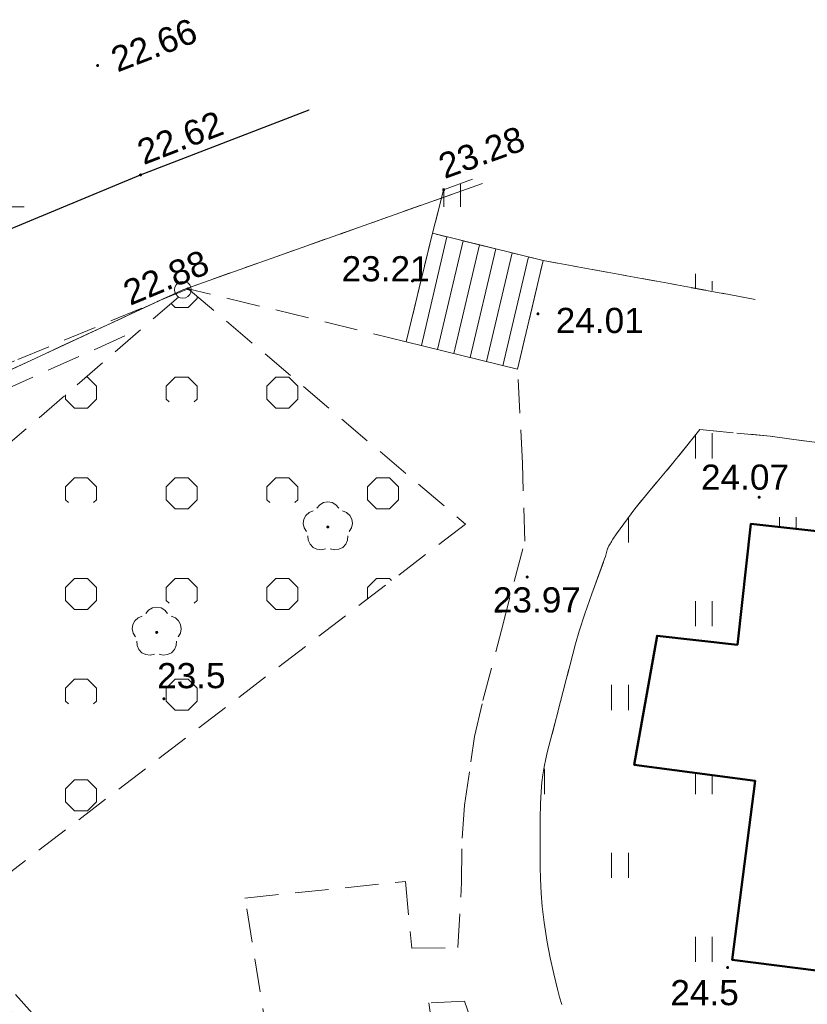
# Model space of a CAD drawing. Extents: x 7395144 to 7395446, y 6007497 to 6007827.
# Tile 45 of 62: x 7395302 to 7395326, y 6007776 to 6007806. Entities that reach past the tile are written whole.
import ezdxf
from ezdxf.enums import TextEntityAlignment as Align

# ---------------------------------------------------------------- set-up
doc = ezdxf.new("R2010")
doc.units = 0
for name, pattern in [('PRZER1-1', [2, 1, -1]), ('PRZER2-1', [3, 2, -1]), ('PRZER3-1', [4, 3, -1])]:
    doc.linetypes.add(name, pattern=pattern)
doc.layers.get('0').update_dxf_attribs({"linetype": 'CONTINUOUS', "lineweight": 13})
for name, color, linetype, lineweight in [('GEPPGD', 7, 'CONTINUOUS', 18), ('GESBZO', 7, 'CONTINUOUS', 50), ('GESDZI', 7, 'CONTINUOUS', 18), ('GSLKRW', 7, 'CONTINUOUS', 25), ('GSLTZI', 7, 'PRZER2-1', 18), ('GSPWPN', 7, 'CONTINUOUS', 13), ('GSPWPN_O', 7, 'CONTINUOUS', 13), ('GSPWPS', 7, 'CONTINUOUS', 13), ('GSPWPS_O', 7, 'CONTINUOUS', 13), ('GSSKOA', 7, 'PRZER3-1', 18), ('GSSKOD', 7, 'PRZER2-1', 18), ('GSSSCK', 7, 'CONTINUOUS', 18), ('GSSUTR', 7, 'PRZER2-1', 18), ('GSSZAD', 7, 'PRZER2-1', 18), ('GSSZSN', 7, 'PRZER2-1', 18)]:
    doc.layers.add(name, color=color, linetype=linetype, lineweight=lineweight)
doc.layers.add('GESUZY', color=7, linetype='PRZER1-1', lineweight=18, true_color=0x008000)
doc.layers.add('GSPRDL', color=7, linetype='CONTINUOUS', lineweight=18, true_color=0x008000)
doc.styles.add('GEO-INFO', font='arial.ttf')
pattern_1 = [(90, (7390000, 6000000), (-2.5, 2.5), [0.75, -4.25]), (90, (7390000.5, 6000000), (-2.5, 2.5), [0.75, -4.25])]

# ---------------------------------------------------------------- blocks, each defined once
blk = doc.blocks.new('KOLO')
blk.add_hatch(color=0).paths.add_polyline_path([(-0.5, 0), (-0.482963, -0.12941), (-0.433013, -0.25), (-0.353553, -0.353553), (-0.25, -0.433013), (-0.12941, -0.482963), (0, -0.5), (0.12941, -0.482963), (0.25, -0.433013), (0.353553, -0.353553), (0.433013, -0.25), (0.482963, -0.12941), (0.5, 0), (0.482963, 0.12941), (0.433013, 0.25), (0.353553, 0.353553), (0.25, 0.433013), (0.12941, 0.482963), (0, 0.5), (-0.12941, 0.482963), (-0.25, 0.433013), (-0.353553, 0.353553), (-0.433013, 0.25), (-0.482963, 0.12941)])
blk = doc.blocks.new('SPDLP')
blk.add_hatch(color=0).paths.add_polyline_path([(0, -0.09), (0.027812, -0.085595), (0.052901, -0.072812), (0.072812, -0.052901), (0.085595, -0.027812), (0.09, 0), (0.085595, 0.027812), (0.072812, 0.052901), (0.052901, 0.072812), (0.027812, 0.085595), (0, 0.09), (-0.027812, 0.085595), (-0.052901, 0.072812), (-0.072812, 0.052901), (-0.085595, 0.027812), (-0.09, 0), (-0.085595, -0.027812), (-0.072812, -0.052901), (-0.052901, -0.072812), (-0.027812, -0.085595)])
at = {"color": 0}
for points in [[(-0.648554, 1.126667), (-0.481106, 1.325358), (-0.255912, 1.454989), (0, 1.5), (0.255912, 1.454989), (0.481106, 1.325358), (0.648554, 1.126667)], [(-1.271938, -0.268652), (-1.40916, -0.048001), (-1.462858, 0.20623), (-1.426585, 0.463525), (-1.304695, 0.693003), (-1.11182, 0.867117), (-0.871109, 0.964971)], [(0.871109, 0.964971), (1.11182, 0.867117), (1.304695, 0.693003), (1.426585, 0.463525), (1.462858, 0.20623), (1.40916, -0.048001), (1.271938, -0.268652)], [(-0.137547, -1.292703), (-0.389802, -1.355024), (-0.648184, -1.327532), (-0.881678, -1.213525), (-1.062258, -1.026689), (-1.168249, -0.78945), (-1.186929, -0.530282)], [(1.186929, -0.530282), (1.168249, -0.78945), (1.062258, -1.026689), (0.881678, -1.213525), (0.648184, -1.327532), (0.389802, -1.355024), (0.137547, -1.292703)]]:
    blk.add_lwpolyline(points, dxfattribs=at)
blk = doc.blocks.new('EPPGS')
at = {"color": 0}
blk.add_lwpolyline([(0, 0.5), (0.154508, 0.475528), (0.293893, 0.404508), (0.404508, 0.293893), (0.475528, 0.154508), (0.5, 0), (0.475528, -0.154508), (0.404508, -0.293893), (0.293893, -0.404508), (0.154508, -0.475528), (0, -0.5), (-0.154508, -0.475528), (-0.293893, -0.404508), (-0.404508, -0.293893), (-0.475528, -0.154508), (-0.5, 0), (-0.475528, 0.154508), (-0.404508, 0.293893), (-0.293893, 0.404508), (-0.154508, 0.475528)], close=True, dxfattribs=at)

msp = doc.modelspace()

# ---------------------------------------------------------------- hatches: boundary and pattern name
at = {"layer": 'GSSUTR', "linetype": 'Continuous', "lineweight": 18}
h = msp.add_hatch(dxfattribs=at)
h.set_pattern_fill('PTTU04', scale=0.5, style=0)
h.set_pattern_definition(pattern_1)
h.paths.add_polyline_path([(7395315.855, 6007800.821), (7395315, 6007800.51), (7395314.668, 6007799.212), (7395317.963, 6007798.403), (7395324.284, 6007797.243)], flags=0)
h = msp.add_hatch(dxfattribs=at)
h.set_pattern_fill('PTTU04', scale=0.5, style=0)
h.set_pattern_definition(pattern_1)
h.paths.add_polyline_path([(7395386.243, 6007770.935), (7395385.28, 6007764.14), (7395381.42, 6007764.64), (7395381.6, 6007765.87), (7395376.79, 6007766.56), (7395376.96, 6007767.75), (7395374.89, 6007768.05), (7395374.72, 6007766.87), (7395366.13, 6007768.07), (7395366.3, 6007769.28), (7395361.51, 6007769.98), (7395361.67, 6007771.17), (7395359.54, 6007771.44), (7395359.44, 6007770.24), (7395350.66, 6007771.47), (7395350.77, 6007772.56), (7395345.98, 6007773.19), (7395346.14, 6007774.38), (7395344.1, 6007774.67), (7395343.96, 6007773.57), (7395335.38, 6007774.78), (7395335.56, 6007775.94), (7395330.75, 6007776.64), (7395330.93, 6007777.83), (7395328.89, 6007778.1), (7395328.68, 6007776.92), (7395323.6, 6007777.56), (7395324.28, 6007782.9), (7395320.68, 6007783.37), (7395321.36, 6007787.22), (7395323.75, 6007786.95), (7395324.15, 6007790.55), (7395330.58, 6007789.84), (7395330.46, 6007788.65), (7395341.791, 6007786.954), (7395341.95, 6007787.78), (7395344.19, 6007787.43), (7395344.08, 6007786.611), (7395345.76, 6007786.36), (7395345.59, 6007785.18), (7395356.035, 6007783.761), (7395338.793, 6007791.082), (7395337.047, 6007791.408), (7395336.651, 6007791.47), (7395336.02, 6007791.574), (7395335.957, 6007791.253), (7395333.636, 6007791.576), (7395333.708, 6007791.955), (7395324.733, 6007793.164), (7395322.635, 6007793.362), (7395321.855, 6007792.398), (7395320.694, 6007791.005), (7395320.153, 6007790.253), (7395320.043, 6007790.098), (7395319.959, 6007789.963), (7395319.923, 6007789.897), (7395319.871, 6007789.776), (7395319.849, 6007789.7), (7395319.817, 6007789.581), (7395319.796, 6007789.514), (7395319.418, 6007788.472), (7395319.21, 6007787.873), (7395319.041, 6007787.358), (7395318.932, 6007786.98), (7395318.48, 6007785.255), (7395318.097, 6007783.782), (7395318.042, 6007783.551), (7395317.996, 6007783.314), (7395317.956, 6007783.07), (7395317.929, 6007782.854), (7395317.903, 6007782.571), (7395317.886, 6007782.219), (7395317.878, 6007781.759), (7395317.876, 6007781.355), (7395317.876, 6007780.575), (7395317.879, 6007780.331), (7395317.883, 6007779.98), (7395317.902, 6007779.55), (7395317.936, 6007779.155), (7395317.994, 6007778.675), (7395318.087, 6007778.087), (7395318.175, 6007777.62), (7395318.278, 6007777.145), (7395318.39, 6007776.689), (7395318.454, 6007776.453), (7395318.52, 6007776.228), (7395318.627, 6007775.901), (7395318.73, 6007775.637), (7395318.787, 6007775.504), (7395318.857, 6007775.359), (7395318.96, 6007775.167), (7395319.1, 6007774.93), (7395319.265, 6007774.644), (7395319.322, 6007774.533), (7395319.38, 6007774.421), (7395319.467, 6007774.251), (7395319.729, 6007773.715), (7395319.982, 6007773.246), (7395320.161, 6007772.97), (7395320.346, 6007772.722), (7395320.75, 6007772.225), (7395321.285, 6007771.581), (7395321.64, 6007771.191), (7395321.883, 6007770.951), (7395322.179, 6007770.703), (7395322.822, 6007770.199), (7395323.778, 6007769.318), (7395325.116, 6007768.08), (7395325.343, 6007767.892), (7395325.596, 6007767.714), (7395326.381, 6007767.228), (7395327.266, 6007766.661), (7395327.804, 6007766.333), (7395328.308, 6007766.052), (7395328.665, 6007765.877), (7395328.977, 6007765.737), (7395329.886, 6007765.331), (7395331.426, 6007764.54), (7395332.296, 6007764.12), (7395333.092, 6007763.78), (7395333.903, 6007763.448), (7395334.718, 6007763.105), (7395335.126, 6007762.946), (7395335.463, 6007762.832), (7395336.811, 6007762.458), (7395337.758, 6007762.188), (7395338.406, 6007762.022), (7395339.062, 6007761.893), (7395339.485, 6007761.837), (7395340.022, 6007761.801), (7395341.418, 6007761.755), (7395342.815, 6007761.708), (7395344.585, 6007761.559), (7395346.973, 6007761.496), (7395348.628, 6007761.508), (7395350.529, 6007761.4), (7395352.004, 6007761.386), (7395354.673, 6007761.341), (7395355.997, 6007761.35), (7395357.854, 6007761.349), (7395359.941, 6007761.356), (7395361.521, 6007761.398), (7395362.288, 6007761.394), (7395363.428, 6007761.368), (7395364.225, 6007761.344), (7395364.951, 6007761.312), (7395366.774, 6007761.185), (7395368.14, 6007761.065), (7395369.228, 6007760.943), (7395369.756, 6007760.875), (7395370.687, 6007760.735), (7395371.742, 6007760.534), (7395372.799, 6007760.358), (7395373.633, 6007760.169), (7395374.423, 6007759.94), (7395376.438, 6007759.291), (7395377.805, 6007758.814), (7395379.017, 6007758.322), (7395380.82, 6007757.535), (7395381.332, 6007757.329), (7395382.06, 6007757.068), (7395382.404, 6007756.973), (7395382.571, 6007756.942), (7395382.736, 6007756.918), (7395382.873, 6007756.906), (7395383.024, 6007756.9), (7395383.175, 6007756.902), (7395383.295, 6007756.905), (7395383.479, 6007756.911), (7395383.658, 6007756.923), (7395383.734, 6007756.932), (7395383.871, 6007756.965), (7395383.937, 6007756.988), (7395384.131, 6007757.075), (7395384.385, 6007757.211), (7395384.689, 6007757.375), (7395384.915, 6007757.505), (7395385.032, 6007757.579), (7395385.174, 6007757.676), (7395385.333, 6007757.795), (7395385.531, 6007757.946), (7395385.611, 6007758.009), (7395385.739, 6007758.114), (7395385.827, 6007758.192), (7395385.937, 6007758.298), (7395386.018, 6007758.382), (7395386.099, 6007758.472), (7395386.168, 6007758.554), (7395386.271, 6007758.687), (7395386.354, 6007758.808), (7395386.412, 6007758.904), (7395386.476, 6007759.016), (7395386.529, 6007759.122), (7395386.713, 6007759.568), (7395386.773, 6007759.683), (7395386.84, 6007759.801), (7395386.881, 6007759.875), (7395386.936, 6007760.004), (7395386.951, 6007760.06), (7395387.249, 6007761.413), (7395387.74, 6007765.525), (7395388.266, 6007770.076)], flags=0)
at = {"layer": 'GSSZAD', "linetype": 'Continuous', "lineweight": 18}
h = msp.add_hatch(dxfattribs=at)
h.set_pattern_fill('OTZK', scale=0.5, style=0)
h.set_pattern_definition([(0, (7390000, 6000000), (3, 3), [0.3827, -5.6173]), (0, (7390000, 6000000.924), (3, 3), [0.3827, -5.6173]), (90, (7389999.7294, 6000000.2706), (-3, 3), [0.3827, -5.6173]), (90, (7390000.6533, 6000000.2706), (-3, 3), [0.3827, -5.6173]), (45, (7390000.3827, 6000000), (-3, 3), [0.3826834, -3.8599573]), (45, (7389999.7294, 6000000.6533), (-3, 3), [0.3826834, -3.8599573]), (135, (7390000, 6000000), (-3, -3), [0.3826834, -3.8599573]), (135, (7390000.6533, 6000000.6533), (-3, -3), [0.3826834, -3.8599573]), (0, (7390003, 6000000.924), (3, 3), [0.3827, -5.6173]), (90, (7390002.7294, 6000000.2706), (-3, 3), [0.3827, -5.6173]), (90, (7390003.6533, 6000000.2706), (-3, 3), [0.3827, -5.6173]), (45, (7390003.567, 6000000.1836), (-3, 3), [0.1233591, -4.1192816]), (45, (7390002.7294, 6000000.6533), (-3, 3), [0.3826834, -3.8599573]), (135, (7390002.817, 6000000.1836), (-3, -3), [0.1233591, -4.1192816]), (135, (7390003.6533, 6000000.6533), (-3, -3), [0.3826834, -3.8599573])])
h.paths.add_polyline_path([(7395307.39, 6007797.56), (7395293.865, 6007785.868), (7395300.237, 6007778.76), (7395315.647, 6007790.548)], flags=0)

# ---------------------------------------------------------------- linework, layer by layer
at = {"color": 7, "linetype": 'Continuous', "lineweight": 13, "elevation": 100, "flags": 128}
msp.add_lwpolyline([(7395297.5, 6007800), (7395302.5, 6007800)], dxfattribs=at)
at = {"layer": 'GESBZO', "color": 7, "linetype": 'Continuous', "lineweight": 50, "elevation": 10.18}
msp.add_lwpolyline([(7395328.68, 6007776.92), (7395323.6, 6007777.56), (7395324.28, 6007782.9), (7395320.68, 6007783.37), (7395321.36, 6007787.22), (7395323.75, 6007786.95), (7395324.15, 6007790.55), (7395330.58, 6007789.84)], dxfattribs=at)
at = {"layer": 'GESDZI', "color": 7, "linetype": 'Continuous', "lineweight": 18, "elevation": 10.22}
for points in [[(7395316.154, 6007800.694), (7395307.23, 6007797.53), (7395290, 6007789.52), (7395285.2, 6007787.28), (7395254.04, 6007769.81), (7395228.84, 6007751.29), (7395208.88, 6007732.82), (7395196.33, 6007721.2), (7395179.58, 6007705.58), (7395163.9, 6007690.95), (7395163.839, 6007690.893)], [(7395387.93, 6007687.6), (7395380.12, 6007687.98), (7395349.93, 6007694.27), (7395364, 6007757.01), (7395313.94, 6007762.83), (7395290, 6007789.52), (7395307.23, 6007797.53), (7395316.154, 6007800.694)]]:
    msp.add_lwpolyline(points, dxfattribs=at)
at = {"layer": 'GESUZY', "color": 96, "linetype": 'PRZER1-1', "lineweight": 18, "ltscale": 0.5, "true_color": 0x008000, "elevation": 10.08}
for points in [[(7395316.154, 6007800.694), (7395307.23, 6007797.53), (7395290, 6007789.52), (7395285.2, 6007787.28), (7395254.04, 6007769.81), (7395228.84, 6007751.29), (7395208.88, 6007732.82), (7395196.33, 6007721.2), (7395179.58, 6007705.58), (7395163.9, 6007690.95), (7395163.839, 6007690.893)], [(7395380.12, 6007687.98), (7395349.93, 6007694.27), (7395364, 6007757.01), (7395313.94, 6007762.83), (7395290, 6007789.52), (7395307.23, 6007797.53), (7395316.154, 6007800.694)]]:
    msp.add_lwpolyline(points, dxfattribs=at)
at = {"layer": 'GSLKRW', "color": 7, "linetype": 'Continuous', "lineweight": 25, "elevation": 10.18}
msp.add_lwpolyline([(7395190.59, 6007720.92), (7395199.02, 6007728.86), (7395215.01, 6007743.78), (7395222.05, 6007750.31), (7395226.876, 6007754.403), (7395231.406, 6007758.008), (7395235.587, 6007761.256), (7395239.84, 6007764.42), (7395243.637, 6007767.141), (7395248.68, 6007770.66), (7395255.035, 6007774.726), (7395261.619, 6007778.696), (7395267.782, 6007782.233), (7395276.765, 6007787.136), (7395285.99, 6007791.92), (7395293.745, 6007795.686), (7395300.896, 6007798.845), (7395305.97, 6007800.95), (7395310.99, 6007802.887)], dxfattribs=at)
at = {"layer": 'GSLTZI', "color": 7, "linetype": 'PRZER2-1', "lineweight": 18, "ltscale": 0.5, "elevation": 10.1}
msp.add_lwpolyline([(7395292.27, 6007790.22), (7395305.9, 6007796.33)], dxfattribs=at)
at = {"layer": 'GSSKOA', "color": 7, "linetype": 'PRZER3-1', "lineweight": 18, "ltscale": 0.5, "elevation": 10.18}
msp.add_lwpolyline([(7395310.99, 6007802.887), (7395305.97, 6007800.95), (7395300.896, 6007798.845), (7395293.745, 6007795.686), (7395285.99, 6007791.92), (7395276.765, 6007787.136), (7395267.782, 6007782.233), (7395261.619, 6007778.696), (7395255.035, 6007774.726), (7395248.68, 6007770.66), (7395243.637, 6007767.141), (7395239.84, 6007764.42), (7395235.587, 6007761.256), (7395231.406, 6007758.008), (7395226.876, 6007754.403), (7395222.05, 6007750.31), (7395215.01, 6007743.78), (7395199.02, 6007728.86), (7395190.59, 6007720.92), (7395189.738, 6007719.983), (7395189.045, 6007718.813), (7395188.56, 6007716.81), (7395188.617, 6007714.469)], dxfattribs=at)
at = {"layer": 'GSSKOD', "color": 7, "linetype": 'PRZER2-1', "lineweight": 18, "ltscale": 0.5, "elevation": 10.18}
for points in [[(7395199.02, 6007728.86), (7395215.01, 6007743.78), (7395222.05, 6007750.31), (7395226.876, 6007754.403), (7395231.406, 6007758.008), (7395235.587, 6007761.256), (7395239.84, 6007764.42), (7395243.637, 6007767.141), (7395248.68, 6007770.66), (7395255.035, 6007774.726), (7395261.619, 6007778.696), (7395267.782, 6007782.233), (7395276.765, 6007787.136), (7395285.99, 6007791.92), (7395293.745, 6007795.686), (7395300.896, 6007798.845), (7395305.97, 6007800.95), (7395310.99, 6007802.887)], [(7395315.855, 6007800.821), (7395315, 6007800.51), (7395314.668, 6007799.212), (7395313.885, 6007795.982), (7395307.39, 6007797.56), (7395302.216, 6007795.408), (7395295.324, 6007792.366), (7395287.58, 6007788.61), (7395278.417, 6007783.857), (7395269.53, 6007779), (7395263.399, 6007775.484), (7395256.924, 6007771.586), (7395250.69, 6007767.58), (7395245.59, 6007764.021), (7395242.05, 6007761.47), (7395237.818, 6007758.326), (7395233.67, 6007755.09), (7395229.165, 6007751.541), (7395224.5, 6007747.58), (7395217.58, 6007741.17)], [(7395310.005, 6007773.647), (7395309.08, 6007779.402), (7395313.86, 6007779.898), (7395314.049, 6007777.908), (7395315.425, 6007777.93), (7395315.533, 6007779.865), (7395315.549, 6007781.186), (7395315.619, 6007782.174), (7395315.81, 6007783.458), (7395315.914, 6007784.213), (7395316.167, 6007785.29), (7395316.721, 6007787.388), (7395317.415, 6007790.036), (7395317.348, 6007792.356), (7395317.201, 6007795.158), (7395317.963, 6007798.403), (7395324.284, 6007797.243)], [(7395338.793, 6007791.082), (7395337.047, 6007791.408), (7395336.651, 6007791.47), (7395336.02, 6007791.574), (7395333.708, 6007791.955), (7395324.733, 6007793.164), (7395322.635, 6007793.362), (7395321.855, 6007792.398), (7395320.694, 6007791.005), (7395320.153, 6007790.253)], [(7395320.153, 6007790.253), (7395320.043, 6007790.098), (7395319.959, 6007789.963), (7395319.923, 6007789.897), (7395319.895, 6007789.838), (7395319.871, 6007789.776), (7395319.849, 6007789.7), (7395319.817, 6007789.581), (7395319.796, 6007789.514), (7395319.418, 6007788.472), (7395319.21, 6007787.873), (7395319.041, 6007787.358), (7395318.932, 6007786.98), (7395318.48, 6007785.255), (7395318.097, 6007783.782), (7395318.042, 6007783.551), (7395317.996, 6007783.314), (7395317.956, 6007783.07), (7395317.929, 6007782.854), (7395317.903, 6007782.571), (7395317.886, 6007782.219), (7395317.878, 6007781.759), (7395317.876, 6007781.355), (7395317.876, 6007780.575), (7395317.879, 6007780.331), (7395317.883, 6007779.98), (7395317.902, 6007779.55), (7395317.936, 6007779.155), (7395317.994, 6007778.675), (7395318.087, 6007778.087), (7395318.175, 6007777.62), (7395318.278, 6007777.145), (7395318.39, 6007776.689), (7395318.454, 6007776.453), (7395318.52, 6007776.228)], [(7395315.779, 6007775.876), (7395315.623, 6007776.331), (7395314.561, 6007776.277), (7395314.864, 6007774.128)]]:
    msp.add_lwpolyline(points, dxfattribs=at)
at = {"layer": 'GSSSCK', "color": 7, "linetype": 'Continuous', "lineweight": 18, "elevation": 10.18}
msp.add_lwpolyline([(7395314.668, 6007799.212), (7395317.963, 6007798.403), (7395317.201, 6007795.158), (7395313.885, 6007795.982)], close=True, dxfattribs=at)
at = {"layer": 'GSSSCK', "color": 7, "linetype": 'Continuous', "lineweight": 18, "elevation": 10.18, "flags": 128}
for points in [[(7395315.096, 6007799.107), (7395314.336, 6007795.87)], [(7395315.581, 6007798.988), (7395314.821, 6007795.749)], [(7395316.067, 6007798.869), (7395315.306, 6007795.629)], [(7395316.553, 6007798.749), (7395315.791, 6007795.508)], [(7395317.038, 6007798.63), (7395316.277, 6007795.388)], [(7395317.524, 6007798.511), (7395316.762, 6007795.267)]]:
    msp.add_lwpolyline(points, dxfattribs=at)
at = {"layer": 'GSSUTR', "color": 7, "linetype": 'PRZER2-1', "lineweight": 18, "ltscale": 0.5, "elevation": 10.1}
for points in [[(7395314.668, 6007799.212), (7395315, 6007800.51), (7395315.855, 6007800.821)], [(7395324.284, 6007797.243), (7395317.963, 6007798.403), (7395314.668, 6007799.212)], [(7395318.52, 6007776.228), (7395318.454, 6007776.453), (7395318.39, 6007776.689), (7395318.278, 6007777.145), (7395318.175, 6007777.62), (7395318.087, 6007778.087), (7395317.994, 6007778.675), (7395317.936, 6007779.155), (7395317.902, 6007779.55), (7395317.883, 6007779.98), (7395317.879, 6007780.331), (7395317.876, 6007780.575), (7395317.876, 6007781.355), (7395317.878, 6007781.759), (7395317.886, 6007782.219), (7395317.903, 6007782.571), (7395317.929, 6007782.854), (7395317.956, 6007783.07), (7395317.996, 6007783.314), (7395318.042, 6007783.551), (7395318.097, 6007783.782), (7395318.48, 6007785.255), (7395318.932, 6007786.98), (7395319.041, 6007787.358), (7395319.21, 6007787.873), (7395319.418, 6007788.472), (7395319.796, 6007789.514), (7395319.817, 6007789.581), (7395319.849, 6007789.7), (7395319.871, 6007789.776), (7395319.923, 6007789.897), (7395319.959, 6007789.963), (7395320.043, 6007790.098), (7395320.153, 6007790.253), (7395320.694, 6007791.005), (7395321.855, 6007792.398), (7395322.635, 6007793.362), (7395324.733, 6007793.164), (7395333.708, 6007791.955)], [(7395330.58, 6007789.84), (7395324.15, 6007790.55), (7395323.75, 6007786.95), (7395321.36, 6007787.22), (7395320.68, 6007783.37), (7395324.28, 6007782.9), (7395323.6, 6007777.56), (7395328.68, 6007776.92)]]:
    msp.add_lwpolyline(points, dxfattribs=at)
at = {"layer": 'GSSZAD', "color": 7, "linetype": 'PRZER2-1', "lineweight": 18, "ltscale": 0.5, "elevation": 10.1}
msp.add_lwpolyline([(7395293.865, 6007785.868), (7395307.39, 6007797.56), (7395315.647, 6007790.548), (7395300.237, 6007778.76)], close=True, dxfattribs=at)
at = {"layer": 'GSSZSN', "color": 7, "linetype": 'PRZER2-1', "lineweight": 18, "ltscale": 0.5, "elevation": 10.06}
msp.add_lwpolyline([(7395293.865, 6007785.868), (7395300.237, 6007778.76), (7395316.08, 6007761.089), (7395316.201, 6007760.954), (7395329.963, 6007759.505), (7395338.289, 6007758.628)], dxfattribs=at)

# ---------------------------------------------------------------- block references
at = {"layer": 'GEPPGD', "color": 7, "lineweight": 18, "xscale": 0.5, "yscale": 0.5}
msp.add_blockref('EPPGS', (7395307.23, 6007797.53, 10.24), dxfattribs=at)
at = {"layer": 'GSPRDL', "color": 96, "lineweight": 18, "true_color": 0x008000, "xscale": 0.5, "yscale": 0.5}
for p in [(7395311.55, 6007790.46, 10.12), (7395306.45, 6007787.32, 10.12)]:
    msp.add_blockref('SPDLP', p, dxfattribs=at)
at = {"layer": 'GSPWPN', "color": 7, "lineweight": 13, "xscale": 0.09, "yscale": 0.09}
for p in [(7395306.665, 6007785.341, 10.08), (7395323.461, 6007777.332, 10.08)]:
    msp.add_blockref('KOLO', p, dxfattribs=at)
at = {"layer": 'GSPWPS', "color": 7, "lineweight": 13, "xscale": 0.09, "yscale": 0.09, "rotation": 269.9999974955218}
for p in [(7395304.69, 6007804.21, 10.08), (7395305.97, 6007800.95, 10.08), (7395315, 6007800.51, 10.08), (7395307.39, 6007797.56, 10.08), (7395314.07, 6007797.79, 10.08), (7395317.81, 6007796.81, 10.08)]:
    msp.add_blockref('KOLO', p, dxfattribs=at)
at = {"layer": 'GSPWPS', "color": 7, "lineweight": 13, "xscale": 0.09, "yscale": 0.09}
for p in [(7395324.401, 6007791.346, 10.08), (7395317.488, 6007788.97, 10.08)]:
    msp.add_blockref('KOLO', p, dxfattribs=at)

# ---------------------------------------------------------------- texts
at = {"layer": 'GSPWPN_O', "color": 7, "linetype": 'Continuous', "lineweight": 0, "style": 'GEO-INFO'}
for s, p in [('23.5', (7395307.481, 6007786.031, 10.8)), ('24.5', (7395322.774, 6007776.585, 10.8))]:
    msp.add_text(s, height=0.75, rotation=0.0456, dxfattribs=at).set_placement(p, align=Align.MIDDLE)
at = {"layer": 'GSPWPS_O', "color": 7, "linetype": 'Continuous', "lineweight": 0, "style": 'GEO-INFO'}
for s, rotation, p in [('22.66', 21.1, (7395305.01, 6007804.7, 10.8)), ('22.62', 21.1, (7395305.79, 6007801.94, 10.8)), ('23.28', 20, (7395314.77, 6007801.53, 10.8)), ('22.88', 22.5, (7395305.37, 6007797.74, 10.8))]:
    msp.add_text(s, height=0.75, rotation=rotation, dxfattribs=at).set_placement(p, align=Align.TOP_LEFT)
for s, p in [('23.21', (7395311.96, 6007798.53, 10.8)), ('24.01', (7395318.34, 6007796.99, 10.8))]:
    msp.add_text(s, height=0.75, dxfattribs=at).set_placement(p, align=Align.TOP_LEFT)
for s, p in [('24.07', (7395323.979, 6007791.946, 10.8)), ('23.97', (7395317.778, 6007788.288, 10.8))]:
    msp.add_text(s, height=0.75, rotation=0.0456, dxfattribs=at).set_placement(p, align=Align.MIDDLE)

doc.saveas('drawing.dxf')
